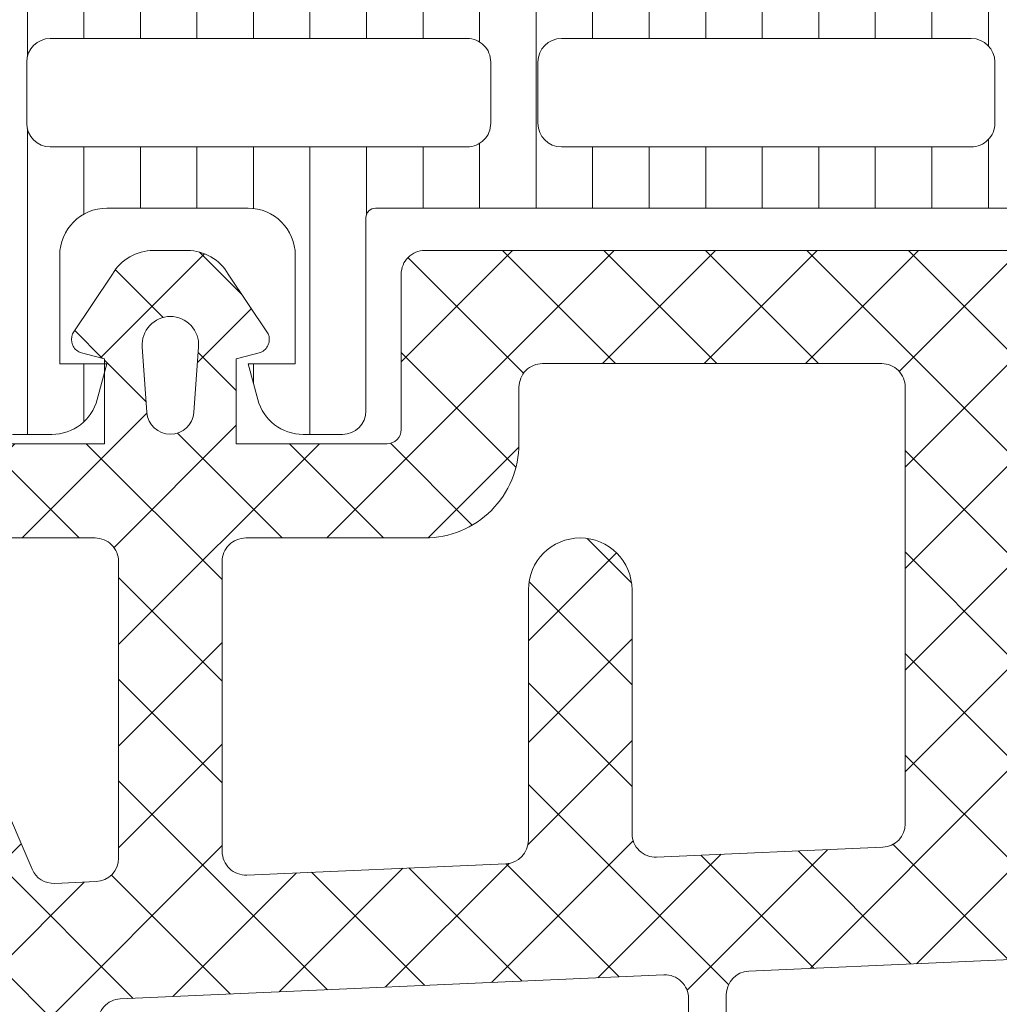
# Model space of a CAD drawing. Header units: millimetres. Extents: x 213386 to 459888, y 74252 to 208052.
# Tile 195 of 256: x 373067 to 373088, y 186600 to 186621. Entities that reach past the tile are written whole.
import ezdxf

# ---------------------------------------------------------------- set-up
doc = ezdxf.new("R2010")
doc.units = ezdxf.units.MM
doc.layers.get('Defpoints').update_dxf_attribs({"color": 255, "lineweight": 0})
doc.layers.add('FASÁDA DETAILNÍ', color=255, linetype='Continuous', lineweight=0)
doc.layers.add('NOVA', color=255, linetype='Continuous', lineweight=0)
doc.styles.add('CS-ROMANS', font='romans.shx', dxfattribs={"width": 0.75, "oblique": 5})
doc.dimstyles.new('A_KÓTA_50', dxfattribs={"dimtxt": 110, "dimasz": 2, "dimexe": 100, "dimexo": 1500, "dimgap": 40, "dimtad": 1, "dimrnd": 1, "dimdsep": 46, "dimtxsty": 'CS-ROMANS', "dimblk": 'KOT_CARA20', "dimcen": 45, "dimse1": 1, "dimse2": 1, "dimclrd": 256, "dimclre": 256, "dimclrt": 256, "dimadec": 0, "dimazin": 0, "dimtfac": 1, "dimtix": 1, "dimtmove": 2, "dimatfit": 3, "dimldrblk": 'OBLIQUE', "dimfxl": 100, "dimtolj": 1, "dimarcsym": 0})

# ---------------------------------------------------------------- blocks, each defined once
blk = doc.blocks.new('A$C29162560')
at = {"layer": 'FASÁDA DETAILNÍ'}
h = blk.add_hatch(dxfattribs=at)
h.set_pattern_fill('LINIE', color=256, scale=1.2, angle=90, style=0)
h.set_pattern_definition([(90, (19.28296211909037, -0.6246130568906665), (-1.2, 7.347638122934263e-17), [])])
edge = h.paths.add_edge_path()
edge.add_arc((-912.4079985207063, -15314.18024582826), 0.2999999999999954, 0.0020752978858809, 90.00207529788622, ccw=False)
edge.add_line((-912.1079985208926, -15314.18023496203), (-912.1079698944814, -15314.99056629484))
edge.add_arc((-911.6079725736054, -15314.99055086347), 0.4999973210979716, 180.0017683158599, 270.0023822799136)
edge.add_line((-911.6079517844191, -15315.49054818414), (-910.7668795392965, -15315.49186872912))
edge.add_arc((-910.7668795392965, -15315.69186872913), 0.1999999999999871, 3.979039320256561e-13, 90.00000000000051, ccw=False)
edge.add_line((-910.5668795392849, -15315.69186872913), (-910.5668795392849, -15319.79186872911))
edge.add_arc((-910.0668795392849, -15319.79186872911), 0.5000000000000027, 179.9999999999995, 269.9999999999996)
edge.add_line((-910.0668795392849, -15320.29186872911), (-909.2361303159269, -15320.29186872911))
edge.add_arc((-909.2361303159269, -15319.29186872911), 0.9999999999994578, 270.0000000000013, 344.9999999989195)
edge.add_line((-908.2702044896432, -15319.55068777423), (-908.0668795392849, -15318.79186872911))
edge.add_line((-908.0668795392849, -15318.79186872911), (-909.0668795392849, -15318.79186872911))
edge.add_line((-909.0668795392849, -15318.79186872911), (-909.0668795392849, -15316.49186872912))
edge.add_arc((-908.0627530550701, -15316.49357797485), 1.004127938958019, 90.23408772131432, 179.9024699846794, ccw=False)
edge.add_line((-908.0668555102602, -15315.48945841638), (-905.0669771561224, -15315.48945841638))
edge.add_arc((-905.0710055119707, -15316.49357776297), 1.004127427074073, 360.09751797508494, 449.7701403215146, ccw=False)
edge.add_line((-904.0668795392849, -15316.49186872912), (-904.0668795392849, -15318.79186872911))
edge.add_line((-904.0668795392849, -15318.79186872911), (-905.0668795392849, -15318.79186872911))
edge.add_line((-905.0668795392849, -15318.79186872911), (-904.8635545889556, -15319.55068777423))
edge.add_arc((-903.897628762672, -15319.29186872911), 1.000000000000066, 195.0000000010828, 269.9999999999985)
edge.add_line((-903.897628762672, -15320.29186872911), (-903.0668795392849, -15320.29186872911))
edge.add_arc((-903.0668795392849, -15319.79186872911), 0.4999999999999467, 270, 360)
edge.add_line((-902.5668795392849, -15319.79186872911), (-902.5668795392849, -15315.69186872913))
edge.add_arc((-902.3627064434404, -15315.69359728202), 0.2041804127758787, 91.1558689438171, 179.5149389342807, ccw=False)
edge.add_line((-902.3668252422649, -15315.48945841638), (-876.5254584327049, -15315.48943549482))
edge.add_arc((-876.5254738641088, -15314.98943817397), 0.4999973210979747, 270.0017683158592, 360.002382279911)
edge.add_line((-876.0254765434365, -15314.98941738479), (-876.0255051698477, -15314.17908605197))
edge.add_arc((-875.7255051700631, -15314.17907518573), 0.299999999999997, 90.0020752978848, 180.0020752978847, ccw=False)
edge.add_line((-875.7255160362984, -15313.87907518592), (-873.3255176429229, -15313.8793202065))
edge.add_arc((-873.3255331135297, -15313.37932422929), 0.499995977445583, 270.0017728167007, 360.0023777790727)
edge.add_line((-872.825537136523, -15313.37930347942), (-872.825663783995, -15309.90276198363))
edge.add_arc((-873.8154767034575, -15310.04510848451), 0.99999607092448, 368.1836833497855, 482.7290913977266)
edge.add_line((-874.35614209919, -15309.20387541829), (-876.6397511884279, -15310.52242784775))
edge.add_arc((-876.8897668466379, -15310.08942418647), 0.5000000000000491, 270.00213520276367, 300.00207189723, ccw=False)
edge.add_line((-876.8897482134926, -15310.58942418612), (-911.2440169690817, -15310.59051049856))
edge.add_arc((-911.2440345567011, -15310.09051049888), 0.5000000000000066, 240.0020786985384, 270.0020153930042, ccw=False)
edge.add_line((-911.4940188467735, -15310.52353227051), (-913.7777234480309, -15309.20514527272))
edge.add_arc((-914.3183279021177, -15310.04641750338), 0.9999960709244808, 417.2750591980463, 531.8204672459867)
edge.add_line((-915.3081511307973, -15309.90414270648), (-915.3080244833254, -15313.38068420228))
edge.add_arc((-914.8080285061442, -15313.38066873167), 0.4999959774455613, 180.0017728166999, 270.0023777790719)
edge.add_line((-914.8080077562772, -15313.88066470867), (-912.4080093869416, -15313.88024582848))
edge = h.paths.add_edge_path(flags=16)
edge.add_line((-888.2168857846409, -15313.68997022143), (-888.2168857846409, -15312.38997611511))
edge.add_arc((-887.7168894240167, -15312.38997247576), 0.4999963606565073, 89.99958295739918, 180.0004170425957, ccw=False)
edge.add_line((-887.7168857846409, -15311.88997611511), (-878.8668918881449, -15311.88997611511))
edge.add_arc((-878.8668882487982, -15312.38997247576), 0.4999963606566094, -0.0004170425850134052, 90.00041704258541, ccw=False)
edge.add_line((-878.366891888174, -15312.38997611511), (-878.366891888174, -15313.68997022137))
edge.add_arc((-878.8668918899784, -15313.68998679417), 0.5000000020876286, 270.0000002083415, 360.0018991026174, ccw=False)
edge.add_line((-878.8668918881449, -15314.18998679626), (-887.7168857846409, -15314.18998679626))
edge.add_arc((-887.7168857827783, -15313.68998679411), 0.5000000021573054, 179.9981009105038, 269.9999997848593, ccw=False)
edge = h.paths.add_edge_path(flags=16)
edge.add_arc((-898.4168918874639, -15313.68998679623), 0.4999999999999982, 179.9999999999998, 270.000000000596, ccw=False)
edge.add_line((-898.9168918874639, -15313.68998679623), (-898.9168918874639, -15312.38997611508))
edge.add_arc((-898.4168918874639, -15312.38997611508), 0.4999999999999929, 89.99999999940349, 179.9999999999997, ccw=False)
edge.add_line((-898.4168918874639, -15311.88997611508), (-889.7168857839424, -15311.88997611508))
edge.add_arc((-889.7168857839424, -15312.38997611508), 0.5000000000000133, 360.0000000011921, 449.99999999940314, ccw=False)
edge.add_line((-889.2168857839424, -15312.38997611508), (-889.2168857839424, -15313.68998679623))
edge.add_arc((-889.7168857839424, -15313.68998679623), 0.5000000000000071, 270.0000000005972, 360.0000000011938, ccw=False)
edge.add_line((-889.7168857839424, -15314.18998679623), (-898.4168918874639, -15314.18998679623))
edge = h.paths.add_edge_path(flags=16)
edge.add_arc((-900.4168882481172, -15312.38997247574), 0.4999963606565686, -0.00041704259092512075, 90.00041704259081, ccw=False)
edge.add_line((-899.9168918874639, -15312.38997611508), (-899.9168918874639, -15313.68997022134))
edge.add_arc((-900.4168918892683, -15313.68998679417), 0.5000000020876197, 270.00000020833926, 360.0018991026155, ccw=False)
edge.add_line((-900.4168918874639, -15314.18998679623), (-909.2669010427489, -15314.18998679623))
edge.add_arc((-909.2669010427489, -15313.69000205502), 0.4999847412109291, 179.9999999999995, 270.0000000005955, ccw=False)
edge.add_line((-909.7668857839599, -15313.69000205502), (-909.7668857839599, -15312.38999137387))
edge.add_arc((-909.2668705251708, -15312.38999137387), 0.5000152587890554, 89.99999999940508, 180.0000000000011, ccw=False)
edge.add_line((-909.2668705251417, -15311.88997611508), (-900.4168918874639, -15311.88997611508))
h = blk.add_hatch(dxfattribs=at)
h.set_pattern_fill('ANSI37', color=256, scale=0.48, angle=-1.272221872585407e-14, style=0)
h.set_pattern_definition([(44.99999999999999, (-902.8180818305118, -15320.48943531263), (-1.077630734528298, 1.077630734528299), []), (135, (-902.8180818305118, -15320.48943531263), (-1.077630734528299, -1.077630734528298), [])])
edge = h.paths.add_edge_path(flags=16)
edge.add_line((-906.219358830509, -15319.82514131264), (-906.1196148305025, -15318.43228731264))
edge.add_arc((-906.718081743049, -15318.38942982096), 0.5999995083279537, 355.9039194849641, 450.0000083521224)
edge.add_arc((-906.718081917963, -15318.38942982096), 0.5999995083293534, 89.99999164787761, 184.0960805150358)
edge.add_line((-907.3165488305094, -15318.43228731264), (-907.216804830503, -15319.82514131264))
edge.add_arc((-906.718081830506, -15319.78942683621), 0.5000001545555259, 184.0960644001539, 355.903935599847)
edge = h.paths.add_edge_path(flags=16)
edge.add_arc((-908.3180784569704, -15322.98943493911), 0.4999996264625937, 359.9999571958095, 450.0000428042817)
edge.add_line((-908.3180788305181, -15322.48943531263), (-911.9117638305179, -15322.48943531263))
edge.add_arc((-911.9117638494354, -15322.98943564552), 0.5000003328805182, 89.99999783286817, 203.2180266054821)
edge.add_line((-912.3712698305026, -15323.18655131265), (-909.6553918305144, -15329.51765331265))
edge.add_arc((-909.1958864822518, -15329.32053739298), 0.4999998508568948, 203.2180817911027, 272.500110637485)
edge.add_line((-909.1740758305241, -15329.82006131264), (-908.2962688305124, -15329.78173531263))
edge.add_arc((-908.3180783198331, -15329.28221170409), 0.49999948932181, 272.4999791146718, 360.0000448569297)
edge.add_line((-907.8180788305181, -15329.28221131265), (-907.8180788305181, -15322.98943531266))
edge = h.paths.add_edge_path(flags=16)
edge.add_line((-882.7641598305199, -15328.39759731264), (-878.6154898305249, -15319.50074431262))
edge.add_arc((-879.0686435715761, -15319.28943517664), 0.4999998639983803, 334.9999920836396, 450.0000296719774)
edge.add_line((-879.0686438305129, -15318.78943531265), (-888.4180788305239, -15318.78943531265))
edge.add_arc((-888.4180792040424, -15319.2894349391), 0.4999996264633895, 89.99995719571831, 180.0000428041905)
edge.add_line((-888.9180788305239, -15319.28943531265), (-888.9180788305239, -15328.41335831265))
edge.add_arc((-888.4180787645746, -15328.41335814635), 0.5000000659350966, 180.0000190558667, 272.5000272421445)
edge.add_line((-888.3962688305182, -15328.91288231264), (-883.1955048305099, -15328.68581231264))
edge.add_arc((-883.2173145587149, -15328.18628690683), 0.500001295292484, 272.4999974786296, 334.9999080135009)
edge = h.paths.add_edge_path(flags=16)
edge.add_arc((-891.6180784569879, -15319.2894349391), 0.4999996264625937, 359.9999571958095, 450.0000428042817)
edge.add_line((-891.6180788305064, -15318.78943531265), (-898.8180788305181, -15318.78943531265))
edge.add_arc((-898.8180792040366, -15319.2894349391), 0.4999996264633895, 89.99995719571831, 180.0000428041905)
edge.add_line((-899.3180788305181, -15319.28943531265), (-899.3180788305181, -15320.48943531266))
edge.add_arc((-901.3180773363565, -15320.48943680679), 1.999998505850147, -90.00004280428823, 4.28042947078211e-05, ccw=False)
edge.add_line((-901.3180788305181, -15322.48943531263), (-905.1180788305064, -15322.48943531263))
edge.add_arc((-905.1180792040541, -15322.98943493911), 0.4999996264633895, 89.99995719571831, 180.0000428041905)
edge.add_line((-905.6180788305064, -15322.98943531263), (-905.6180788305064, -15329.14249631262))
edge.add_arc((-905.1180787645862, -15329.14249614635), 0.5000000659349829, 180.0000190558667, 272.5000272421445)
edge.add_line((-905.0962688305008, -15329.64202031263), (-899.5962688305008, -15329.40188531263))
edge.add_arc((-899.6180783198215, -15328.90236170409), 0.49999948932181, 272.4999791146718, 360.0000448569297)
edge.add_line((-899.1180788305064, -15328.90236131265), (-899.1180788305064, -15323.58943531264))
edge.add_arc((-898.0180788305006, -15323.58943531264), 1.100000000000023, 0, 180, ccw=False)
edge.add_line((-896.9180788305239, -15323.58943531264), (-896.9180788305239, -15328.76264631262))
edge.add_arc((-896.4180787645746, -15328.76264614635), 0.5000000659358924, 180.0000190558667, 272.5000272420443)
edge.add_line((-896.3962688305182, -15329.26217031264), (-891.5962688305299, -15329.05259731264))
edge.add_arc((-891.6180783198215, -15328.5530737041), 0.4999994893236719, 272.4999791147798, 360.0000448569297)
edge.add_line((-891.1180788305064, -15328.55307331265), (-891.1180788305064, -15319.28943531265))
edge = h.paths.add_edge_path()
edge.add_line((-876.4050258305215, -15320.67589231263), (-880.502874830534, -15329.46375831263))
edge.add_ellipse((-883.2218001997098, -15328.19590082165), major_axis=(-3.000002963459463, 0), ratio=1, start_angle=92.50005883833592, end_angle=154.9999693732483, ccw=False)
edge.add_line((-883.0909388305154, -15331.19304831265), (-883.7398888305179, -15331.22138231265))
edge.add_ellipse((-883.7180793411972, -15331.72090592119), major_axis=(-0.49999948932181, 0), ratio=1, start_angle=-87.5000208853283, end_angle=4.4856929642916e-05)
edge.add_line((-884.2180788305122, -15331.72090631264), (-884.2180788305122, -15332.68943531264))
edge.add_ellipse((-884.3180787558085, -15332.68943538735), major_axis=(-0.09999992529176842, 0), ratio=1, start_angle=89.99995719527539, end_angle=180.0000428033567, ccw=False)
edge.add_line((-884.3180788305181, -15332.78943531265), (-884.9180788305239, -15332.78943531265))
edge.add_ellipse((-884.9180789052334, -15332.68943538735), major_axis=(-0.09999992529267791, 0), ratio=1, start_angle=-4.280335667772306e-05, end_angle=90.00004280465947, ccw=False)
edge.add_line((-885.0180788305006, -15332.68943531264), (-885.0180788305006, -15331.78639731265))
edge.add_ellipse((-885.5180788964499, -15331.78639747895), major_axis=(-0.5000000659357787, 0), ratio=1, start_angle=180.0000190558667, end_angle=272.5000272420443)
edge.add_line((-885.5398888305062, -15331.28687331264), (-894.4401828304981, -15331.68071131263))
edge.add_ellipse((-894.4180787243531, -15332.18022258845), major_axis=(-0.5000001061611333, 0), ratio=1, start_angle=-87.46623077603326, end_angle=8.298715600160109e-05)
edge.add_line((-894.9180788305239, -15332.18022331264), (-894.9180788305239, -15332.78943531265))
edge.add_ellipse((-895.0180787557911, -15332.78943538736), major_axis=(-0.09999992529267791, 0), ratio=1, start_angle=89.99995719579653, end_angle=180.0000428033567, ccw=False)
edge.add_line((-895.0180788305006, -15332.88943531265), (-895.6180788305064, -15332.88943531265))
edge.add_ellipse((-895.618078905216, -15332.78943538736), major_axis=(-0.0999999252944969, 0), ratio=1, start_angle=-4.280335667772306e-05, end_angle=90.00004280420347, ccw=False)
edge.add_line((-895.7180788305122, -15332.78943531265), (-895.7180788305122, -15332.25987331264))
edge.add_ellipse((-896.2180793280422, -15332.2598730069), major_axis=(-0.5000004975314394, 0), ratio=1, start_angle=179.9999649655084, end_angle=272.5336979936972)
edge.add_line((-896.2401828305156, -15331.76036131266), (-907.7804078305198, -15332.27101731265))
edge.add_ellipse((-907.7585982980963, -15332.77054191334), major_axis=(-0.5000004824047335, 0), ratio=1, start_angle=-87.50002091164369, end_angle=3.21705730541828)
edge.add_line((-908.257810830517, -15332.79860131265), (-907.9692478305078, -15337.93234431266))
edge.add_ellipse((-907.5588298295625, -15337.81678888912), major_axis=(-0.4263754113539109, 0), ratio=1, start_angle=15.72485447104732, end_angle=159.2410276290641)
edge.add_line((-907.1601348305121, -15337.96791231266), (-907.1613748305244, -15337.73530931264))
edge.add_line((-907.1613748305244, -15337.73530931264), (-907.4595128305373, -15335.85273031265))
edge.add_line((-907.4595128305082, -15335.85273031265), (-907.0590868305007, -15333.00344531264))
edge.add_ellipse((-906.7620062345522, -15333.04519591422), major_axis=(-0.2999999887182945, 0), ratio=1, start_angle=235.4022536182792, end_angle=352.0002559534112, ccw=False)
edge.add_ellipse((-908.2951196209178, -15335.2677670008), major_axis=(-3.000047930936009, 0), ratio=1, start_angle=161.9915754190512, end_angle=235.402358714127, ccw=False)
edge.add_line((-905.4420408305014, -15336.19525231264), (-906.0756168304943, -15338.45014331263))
edge.add_ellipse((-906.8508293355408, -15338.28921377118), major_axis=(-0.7917403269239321, 0), ratio=1, start_angle=96.7983462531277, end_angle=168.2723102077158, ccw=False)
edge.add_line((-906.7571068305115, -15339.07538731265), (-907.8153168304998, -15339.07660831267))
edge.add_ellipse((-907.6861925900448, -15337.89752208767), major_axis=(-1.186135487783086, 0), ratio=1, start_angle=18.655576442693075, end_angle=83.75032184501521, ccw=False)
edge.add_line((-908.8100068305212, -15338.27694131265), (-909.9043398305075, -15335.03560131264))
edge.add_line((-909.9043398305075, -15335.03560131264), (-912.7941178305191, -15326.98580631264))
edge.add_line((-912.7941178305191, -15326.98580631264), (-917.1269268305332, -15317.08792931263))
edge.add_ellipse((-916.6679178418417, -15316.88965924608), major_axis=(-0.5000002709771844, 0), ratio=1, start_angle=-89.93342362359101, end_angle=23.362049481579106, ccw=False)
edge.add_line((-916.6684988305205, -15316.38965931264), (-916.1217978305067, -15316.38902431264))
edge.add_ellipse((-916.1212175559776, -15316.88902441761), major_axis=(-0.5000004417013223, 0), ratio=1, start_angle=203.9208245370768, end_angle=270.06649451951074, ccw=False)
edge.add_line((-915.6641638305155, -15316.68628731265), (-914.2624078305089, -15319.89029031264))
edge.add_ellipse((-913.3462667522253, -15319.48943597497), major_axis=(-0.9999993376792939, 0), ratio=1, start_angle=23.63161472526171, end_angle=90.00005281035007)
edge.add_line((-913.346265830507, -15320.48943531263), (-908.1183238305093, -15320.48943531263))
edge.add_line((-908.1183238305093, -15320.48943531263), (-908.118314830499, -15318.68995631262))
edge.add_line((-908.118314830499, -15318.68995631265), (-908.6331158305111, -15318.55201431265))
edge.add_ellipse((-908.5183505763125, -15318.27486029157), major_axis=(-0.2999756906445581, 0), ratio=1, start_angle=-22.503566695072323, end_angle=67.50629973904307, ccw=False)
edge.add_line((-908.7954848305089, -15318.16004731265), (-907.9463178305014, -15316.88992031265))
edge.add_ellipse((-907.0804536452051, -15317.38964108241), major_axis=(-0.9997207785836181, 0), ratio=1, start_angle=269.99238815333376, end_angle=330.00923930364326, ccw=False)
edge.add_line((-907.0803208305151, -15316.38992031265), (-906.3559598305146, -15316.38995131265))
edge.add_ellipse((-906.3561678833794, -15317.38968914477), major_axis=(-0.9997378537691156, 0), ratio=1, start_angle=209.9913249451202, end_angle=269.98807632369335, ccw=False)
edge.add_line((-905.4902938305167, -15316.88995131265), (-904.6411268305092, -15318.16004731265))
edge.add_ellipse((-904.9182743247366, -15318.27485919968), major_axis=(-0.2999875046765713, 0), ratio=1, start_angle=112.49860380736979, end_angle=202.5024061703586, ccw=False)
edge.add_line((-904.8034808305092, -15318.55201431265), (-905.3182968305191, -15318.68998631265))
edge.add_line((-905.3182968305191, -15318.68998631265), (-905.3183048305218, -15320.48943531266))
edge.add_line((-905.3183048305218, -15320.48943531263), (-902.1180778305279, -15320.48943531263))
edge.add_ellipse((-902.1180776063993, -15320.18943553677), major_axis=(-0.2999997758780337, 0), ratio=1, start_angle=89.99995719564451, end_angle=180.0000428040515)
edge.add_line((-901.8180778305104, -15320.18943531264), (-901.8180778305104, -15316.88943931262))
edge.add_ellipse((-901.3180782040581, -15316.88943893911), major_axis=(-0.4999996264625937, 0), ratio=1, start_angle=-90.00004280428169, end_angle=4.280419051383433e-05, ccw=False)
edge.add_line((-901.3180778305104, -15316.38943931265), (-874.420455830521, -15316.38943931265))
edge.add_line((-874.420455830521, -15316.38943931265), (-873.5253378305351, -15317.93983131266))
edge.add_ellipse((-873.9583503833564, -15318.18983139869), major_axis=(-0.4999999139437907, 0), ratio=1, start_angle=90.00006335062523, end_angle=210.0000170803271, ccw=False)
edge.add_line((-873.9583498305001, -15318.68983131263), (-873.9583498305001, -15320.38720231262))
edge.add_line((-873.9583498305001, -15320.38720231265), (-875.9518718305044, -15320.38720231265))
edge.add_ellipse((-875.9518721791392, -15320.8872025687), major_axis=(-0.500000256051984, 0), ratio=1, start_angle=269.9999600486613, end_angle=334.9998714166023)
h = blk.add_hatch(dxfattribs=at)
h.set_pattern_fill('ANSI37', color=256, scale=0.48, angle=-1.272221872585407e-14, style=0)
h.set_pattern_definition([(44.99999999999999, (-902.8180818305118, -15320.48943549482), (-1.077630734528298, 1.077630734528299), []), (135, (-902.8180818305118, -15320.48943549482), (-1.077630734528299, -1.077630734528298), [])])
edge = h.paths.add_edge_path(flags=16)
edge.add_line((-906.219358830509, -15319.82514149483), (-906.1196148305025, -15318.43228749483))
edge.add_arc((-906.718081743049, -15318.38943000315), 0.5999995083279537, 355.9039194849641, 450.0000083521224)
edge.add_arc((-906.718081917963, -15318.38943000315), 0.5999995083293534, 89.99999164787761, 184.0960805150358)
edge.add_line((-907.3165488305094, -15318.43228749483), (-907.216804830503, -15319.82514149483))
edge.add_arc((-906.718081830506, -15319.7894270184), 0.5000001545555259, 184.0960644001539, 355.903935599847)
edge = h.paths.add_edge_path(flags=16)
edge.add_arc((-908.3180784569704, -15322.9894351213), 0.4999996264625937, 359.9999571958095, 450.0000428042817)
edge.add_line((-908.3180788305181, -15322.48943549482), (-911.9117638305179, -15322.48943549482))
edge.add_arc((-911.9117638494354, -15322.98943582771), 0.5000003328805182, 89.99999783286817, 203.2180266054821)
edge.add_line((-912.3712698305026, -15323.18655149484), (-909.6553918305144, -15329.51765349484))
edge.add_arc((-909.1958864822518, -15329.32053757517), 0.4999998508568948, 203.2180817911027, 272.500110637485)
edge.add_line((-909.1740758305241, -15329.82006149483), (-908.2962688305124, -15329.78173549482))
edge.add_arc((-908.3180783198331, -15329.28221188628), 0.49999948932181, 272.4999791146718, 360.0000448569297)
edge.add_line((-907.8180788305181, -15329.28221149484), (-907.8180788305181, -15322.98943549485))
edge = h.paths.add_edge_path(flags=16)
edge.add_line((-882.7641598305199, -15328.39759749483), (-878.6154898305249, -15319.50074449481))
edge.add_arc((-879.0686435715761, -15319.28943535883), 0.4999998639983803, 334.9999920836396, 450.0000296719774)
edge.add_line((-879.0686438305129, -15318.78943549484), (-888.4180788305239, -15318.78943549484))
edge.add_arc((-888.4180792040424, -15319.28943512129), 0.4999996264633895, 89.99995719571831, 180.0000428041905)
edge.add_line((-888.9180788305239, -15319.28943549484), (-888.9180788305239, -15328.41335849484))
edge.add_arc((-888.4180787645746, -15328.41335832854), 0.5000000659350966, 180.0000190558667, 272.5000272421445)
edge.add_line((-888.3962688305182, -15328.91288249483), (-883.1955048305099, -15328.68581249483))
edge.add_arc((-883.2173145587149, -15328.18628708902), 0.500001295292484, 272.4999974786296, 334.9999080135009)
edge = h.paths.add_edge_path(flags=16)
edge.add_arc((-891.6180784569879, -15319.28943512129), 0.4999996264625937, 359.9999571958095, 450.0000428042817)
edge.add_line((-891.6180788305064, -15318.78943549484), (-898.8180788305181, -15318.78943549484))
edge.add_arc((-898.8180792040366, -15319.28943512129), 0.4999996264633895, 89.99995719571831, 180.0000428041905)
edge.add_line((-899.3180788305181, -15319.28943549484), (-899.3180788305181, -15320.48943549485))
edge.add_arc((-901.3180773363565, -15320.48943698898), 1.999998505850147, -90.00004280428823, 4.28042947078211e-05, ccw=False)
edge.add_line((-901.3180788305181, -15322.48943549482), (-905.1180788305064, -15322.48943549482))
edge.add_arc((-905.1180792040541, -15322.9894351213), 0.4999996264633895, 89.99995719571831, 180.0000428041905)
edge.add_line((-905.6180788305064, -15322.98943549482), (-905.6180788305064, -15329.14249649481))
edge.add_arc((-905.1180787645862, -15329.14249632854), 0.5000000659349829, 180.0000190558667, 272.5000272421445)
edge.add_line((-905.0962688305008, -15329.64202049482), (-899.5962688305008, -15329.40188549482))
edge.add_arc((-899.6180783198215, -15328.90236188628), 0.49999948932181, 272.4999791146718, 360.0000448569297)
edge.add_line((-899.1180788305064, -15328.90236149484), (-899.1180788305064, -15323.58943549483))
edge.add_arc((-898.0180788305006, -15323.58943549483), 1.100000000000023, 0, 180, ccw=False)
edge.add_line((-896.9180788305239, -15323.58943549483), (-896.9180788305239, -15328.76264649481))
edge.add_arc((-896.4180787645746, -15328.76264632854), 0.5000000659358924, 180.0000190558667, 272.5000272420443)
edge.add_line((-896.3962688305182, -15329.26217049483), (-891.5962688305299, -15329.05259749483))
edge.add_arc((-891.6180783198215, -15328.55307388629), 0.4999994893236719, 272.4999791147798, 360.0000448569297)
edge.add_line((-891.1180788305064, -15328.55307349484), (-891.1180788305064, -15319.28943549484))
edge = h.paths.add_edge_path()
edge.add_line((-876.4050258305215, -15320.67589249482), (-880.502874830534, -15329.46375849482))
edge.add_ellipse((-883.2218001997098, -15328.19590100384), major_axis=(-3.000002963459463, 0), ratio=1, start_angle=92.50005883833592, end_angle=154.9999693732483, ccw=False)
edge.add_line((-883.0909388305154, -15331.19304849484), (-883.7398888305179, -15331.22138249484))
edge.add_ellipse((-883.7180793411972, -15331.72090610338), major_axis=(-0.49999948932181, 0), ratio=1, start_angle=-87.5000208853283, end_angle=4.4856929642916e-05)
edge.add_line((-884.2180788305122, -15331.72090649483), (-884.2180788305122, -15332.68943549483))
edge.add_ellipse((-884.3180787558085, -15332.68943556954), major_axis=(-0.09999992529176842, 0), ratio=1, start_angle=89.99995719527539, end_angle=180.0000428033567, ccw=False)
edge.add_line((-884.3180788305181, -15332.78943549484), (-884.9180788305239, -15332.78943549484))
edge.add_ellipse((-884.9180789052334, -15332.68943556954), major_axis=(-0.09999992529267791, 0), ratio=1, start_angle=-4.280335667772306e-05, end_angle=90.00004280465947, ccw=False)
edge.add_line((-885.0180788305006, -15332.68943549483), (-885.0180788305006, -15331.78639749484))
edge.add_ellipse((-885.5180788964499, -15331.78639766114), major_axis=(-0.5000000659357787, 0), ratio=1, start_angle=180.0000190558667, end_angle=272.5000272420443)
edge.add_line((-885.5398888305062, -15331.28687349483), (-894.4401828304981, -15331.68071149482))
edge.add_ellipse((-894.4180787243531, -15332.18022277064), major_axis=(-0.5000001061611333, 0), ratio=1, start_angle=-87.46623077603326, end_angle=8.298715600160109e-05)
edge.add_line((-894.9180788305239, -15332.18022349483), (-894.9180788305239, -15332.78943549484))
edge.add_ellipse((-895.0180787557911, -15332.78943556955), major_axis=(-0.09999992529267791, 0), ratio=1, start_angle=89.99995719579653, end_angle=180.0000428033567, ccw=False)
edge.add_line((-895.0180788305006, -15332.88943549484), (-895.6180788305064, -15332.88943549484))
edge.add_ellipse((-895.618078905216, -15332.78943556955), major_axis=(-0.0999999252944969, 0), ratio=1, start_angle=-4.280335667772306e-05, end_angle=90.00004280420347, ccw=False)
edge.add_line((-895.7180788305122, -15332.78943549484), (-895.7180788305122, -15332.25987349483))
edge.add_ellipse((-896.2180793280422, -15332.25987318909), major_axis=(-0.5000004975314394, 0), ratio=1, start_angle=179.9999649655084, end_angle=272.5336979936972)
edge.add_line((-896.2401828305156, -15331.76036149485), (-907.7804078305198, -15332.27101749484))
edge.add_ellipse((-907.7585982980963, -15332.77054209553), major_axis=(-0.5000004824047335, 0), ratio=1, start_angle=-87.50002091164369, end_angle=3.21705730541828)
edge.add_line((-908.257810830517, -15332.79860149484), (-907.9692478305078, -15337.93234449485))
edge.add_ellipse((-907.5588298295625, -15337.81678907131), major_axis=(-0.4263754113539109, 0), ratio=1, start_angle=15.72485447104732, end_angle=159.2410276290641)
edge.add_line((-907.1601348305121, -15337.96791249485), (-907.1613748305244, -15337.73530949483))
edge.add_line((-907.1613748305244, -15337.73530949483), (-907.4595128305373, -15335.85273049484))
edge.add_line((-907.4595128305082, -15335.85273049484), (-907.0590868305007, -15333.00344549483))
edge.add_ellipse((-906.7620062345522, -15333.04519609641), major_axis=(-0.2999999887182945, 0), ratio=1, start_angle=235.4022536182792, end_angle=352.0002559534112, ccw=False)
edge.add_ellipse((-908.2951196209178, -15335.26776718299), major_axis=(-3.000047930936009, 0), ratio=1, start_angle=161.9915754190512, end_angle=235.402358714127, ccw=False)
edge.add_line((-905.4420408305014, -15336.19525249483), (-906.0756168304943, -15338.45014349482))
edge.add_ellipse((-906.8508293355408, -15338.28921395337), major_axis=(-0.7917403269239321, 0), ratio=1, start_angle=96.7983462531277, end_angle=168.2723102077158, ccw=False)
edge.add_line((-906.7571068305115, -15339.07538749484), (-907.8153168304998, -15339.07660849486))
edge.add_ellipse((-907.6861925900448, -15337.89752226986), major_axis=(-1.186135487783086, 0), ratio=1, start_angle=18.655576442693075, end_angle=83.75032184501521, ccw=False)
edge.add_line((-908.8100068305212, -15338.27694149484), (-909.9043398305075, -15335.03560149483))
edge.add_line((-909.9043398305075, -15335.03560149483), (-912.7941178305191, -15326.98580649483))
edge.add_line((-912.7941178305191, -15326.98580649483), (-917.1269268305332, -15317.08792949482))
edge.add_ellipse((-916.6679178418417, -15316.88965942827), major_axis=(-0.5000002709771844, 0), ratio=1, start_angle=-89.93342362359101, end_angle=23.362049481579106, ccw=False)
edge.add_line((-916.6684988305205, -15316.38965949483), (-916.1217978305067, -15316.38902449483))
edge.add_ellipse((-916.1212175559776, -15316.8890245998), major_axis=(-0.5000004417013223, 0), ratio=1, start_angle=203.9208245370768, end_angle=270.06649451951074, ccw=False)
edge.add_line((-915.6641638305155, -15316.68628749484), (-914.2624078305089, -15319.89029049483))
edge.add_ellipse((-913.3462667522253, -15319.48943615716), major_axis=(-0.9999993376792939, 0), ratio=1, start_angle=23.63161472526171, end_angle=90.00005281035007)
edge.add_line((-913.346265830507, -15320.48943549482), (-908.1183238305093, -15320.48943549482))
edge.add_line((-908.1183238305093, -15320.48943549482), (-908.118314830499, -15318.68995649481))
edge.add_line((-908.118314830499, -15318.68995649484), (-908.6331158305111, -15318.55201449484))
edge.add_ellipse((-908.5183505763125, -15318.27486047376), major_axis=(-0.2999756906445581, 0), ratio=1, start_angle=-22.503566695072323, end_angle=67.50629973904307, ccw=False)
edge.add_line((-908.7954848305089, -15318.16004749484), (-907.9463178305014, -15316.88992049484))
edge.add_ellipse((-907.0804536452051, -15317.3896412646), major_axis=(-0.9997207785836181, 0), ratio=1, start_angle=269.99238815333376, end_angle=330.00923930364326, ccw=False)
edge.add_line((-907.0803208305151, -15316.38992049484), (-906.3559598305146, -15316.38995149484))
edge.add_ellipse((-906.3561678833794, -15317.38968932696), major_axis=(-0.9997378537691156, 0), ratio=1, start_angle=209.9913249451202, end_angle=269.98807632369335, ccw=False)
edge.add_line((-905.4902938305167, -15316.88995149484), (-904.6411268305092, -15318.16004749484))
edge.add_ellipse((-904.9182743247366, -15318.27485938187), major_axis=(-0.2999875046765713, 0), ratio=1, start_angle=112.49860380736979, end_angle=202.5024061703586, ccw=False)
edge.add_line((-904.8034808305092, -15318.55201449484), (-905.3182968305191, -15318.68998649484))
edge.add_line((-905.3182968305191, -15318.68998649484), (-905.3183048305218, -15320.48943549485))
edge.add_line((-905.3183048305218, -15320.48943549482), (-902.1180778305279, -15320.48943549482))
edge.add_ellipse((-902.1180776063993, -15320.18943571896), major_axis=(-0.2999997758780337, 0), ratio=1, start_angle=89.99995719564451, end_angle=180.0000428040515)
edge.add_line((-901.8180778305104, -15320.18943549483), (-901.8180778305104, -15316.88943949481))
edge.add_ellipse((-901.3180782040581, -15316.8894391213), major_axis=(-0.4999996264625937, 0), ratio=1, start_angle=-90.00004280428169, end_angle=4.280419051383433e-05, ccw=False)
edge.add_line((-901.3180778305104, -15316.38943949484), (-874.420455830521, -15316.38943949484))
edge.add_line((-874.420455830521, -15316.38943949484), (-873.5253378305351, -15317.93983149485))
edge.add_ellipse((-873.9583503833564, -15318.18983158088), major_axis=(-0.4999999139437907, 0), ratio=1, start_angle=90.00006335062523, end_angle=210.0000170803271, ccw=False)
edge.add_line((-873.9583498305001, -15318.68983149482), (-873.9583498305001, -15320.38720249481))
edge.add_line((-873.9583498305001, -15320.38720249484), (-875.9518718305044, -15320.38720249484))
edge.add_ellipse((-875.9518721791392, -15320.88720275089), major_axis=(-0.500000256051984, 0), ratio=1, start_angle=269.9999600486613, end_angle=334.9998714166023)
for p, q in [((-909.2668705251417, -15311.88997611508), (-900.4168918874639, -15311.88997611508)), ((-898.4168918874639, -15311.88997611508), (-889.7168857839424, -15311.88997611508)), ((-909.7668857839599, -15313.69000205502), (-909.7668857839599, -15312.38999137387)), ((-899.9168918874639, -15312.38997611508), (-899.9168918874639, -15313.68997022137)), ((-898.9168918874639, -15313.68998679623), (-898.9168918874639, -15312.38997611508)), ((-889.2168857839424, -15312.38997611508), (-889.2168857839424, -15313.68998679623)), ((-900.4168918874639, -15314.18998679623), (-909.2669010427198, -15314.18998679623)), ((-889.7168857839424, -15314.18998679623), (-898.4168918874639, -15314.18998679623)), ((-908.0668555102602, -15315.48945841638), (-905.0669771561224, -15315.48945841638)), ((-902.3668252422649, -15315.48945841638), (-876.525458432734, -15315.48943549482)), ((-902.5668795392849, -15319.79186872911), (-902.5668795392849, -15315.69186872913)), ((-909.0668795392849, -15318.79186872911), (-909.0668795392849, -15316.49186872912)), ((-904.0668795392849, -15316.49186872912), (-904.0668795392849, -15318.79186872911)), ((-908.0668795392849, -15318.79186872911), (-909.0668795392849, -15318.79186872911)), ((-908.2702044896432, -15319.55068777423), (-908.0668795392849, -15318.79186872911)), ((-904.0668795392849, -15318.79186872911), (-905.0668795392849, -15318.79186872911)), ((-905.0668795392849, -15318.79186872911), (-904.8635545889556, -15319.55068777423)), ((-910.0668795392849, -15320.29186872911), (-909.2361303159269, -15320.29186872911)), ((-903.897628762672, -15320.29186872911), (-903.0668795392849, -15320.29186872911))]:
    blk.add_line(p, q, dxfattribs=at)
at = {"layer": 'FASÁDA DETAILNÍ', "extrusion": (0, 0, -1)}
for points in [[(885.0180788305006, -15332.68943531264), (885.0180788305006, -15331.78639731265), (885.0180788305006, -15331.78639731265, -0.427052), (885.5398888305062, -15331.28687331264), (894.4401828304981, -15331.68071131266), (894.4401828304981, -15331.68071131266, -0.40132), (894.9180788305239, -15332.18022331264), (894.9180788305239, -15332.78943531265)], [(895.7180788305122, -15332.78943531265), (895.7180788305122, -15332.25987331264), (895.7180788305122, -15332.25987331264, -0.427226), (896.2401828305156, -15331.76036131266), (907.7804078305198, -15332.27101731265), (907.7804078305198, -15332.27101731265, -0.417884), (908.257810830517, -15332.79860131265)], [(913.346265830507, -15320.48943531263), (908.1183238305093, -15320.48943531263), (908.118314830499, -15318.68995631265), (908.6331158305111, -15318.55201431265), (908.6331158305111, -15318.55201431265, 0.414264), (908.7954848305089, -15318.16004731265), (907.9463178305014, -15316.88992031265), (907.9463178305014, -15316.88992031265, 0.268028), (907.0803208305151, -15316.38992031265), (906.3559598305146, -15316.38995131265), (906.3559598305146, -15316.38995131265, 0.267934), (905.4902938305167, -15316.88995131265), (904.6411268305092, -15318.16004731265), (904.6411268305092, -15318.16004731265, 0.414233), (904.8034808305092, -15318.55201431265), (905.3182968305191, -15318.68998631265), (905.3183048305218, -15320.48943531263), (902.1180778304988, -15320.48943531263), (902.1180778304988, -15320.48943531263, -0.414214), (901.8180778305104, -15320.18943531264), (901.8180778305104, -15316.88943931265), (901.8180778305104, -15316.88943931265, 0.414214), (901.3180778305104, -15316.38943931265), (874.420455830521, -15316.38943931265)], [(885.0180788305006, -15332.68943549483), (885.0180788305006, -15331.78639749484), (885.0180788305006, -15331.78639749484, -0.427052), (885.5398888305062, -15331.28687349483), (894.4401828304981, -15331.68071149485), (894.4401828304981, -15331.68071149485, -0.40132), (894.9180788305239, -15332.18022349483), (894.9180788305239, -15332.78943549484)], [(895.7180788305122, -15332.78943549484), (895.7180788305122, -15332.25987349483), (895.7180788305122, -15332.25987349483, -0.427226), (896.2401828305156, -15331.76036149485), (907.7804078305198, -15332.27101749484), (907.7804078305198, -15332.27101749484, -0.417884), (908.257810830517, -15332.79860149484)], [(913.346265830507, -15320.48943549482), (908.1183238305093, -15320.48943549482), (908.118314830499, -15318.68995649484), (908.6331158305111, -15318.55201449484), (908.6331158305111, -15318.55201449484, 0.414264), (908.7954848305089, -15318.16004749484), (907.9463178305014, -15316.88992049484), (907.9463178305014, -15316.88992049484, 0.268028), (907.0803208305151, -15316.38992049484), (906.3559598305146, -15316.38995149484), (906.3559598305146, -15316.38995149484, 0.267934), (905.4902938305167, -15316.88995149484), (904.6411268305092, -15318.16004749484), (904.6411268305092, -15318.16004749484, 0.414233), (904.8034808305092, -15318.55201449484), (905.3182968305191, -15318.68998649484), (905.3183048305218, -15320.48943549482), (902.1180778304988, -15320.48943549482), (902.1180778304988, -15320.48943549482, -0.414214), (901.8180778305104, -15320.18943549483), (901.8180778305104, -15316.88943949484), (901.8180778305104, -15316.88943949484, 0.414214), (901.3180778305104, -15316.38943949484), (874.420455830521, -15316.38943949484)]]:
    blk.add_lwpolyline(points, format="xyb", dxfattribs=at)
at = {"layer": 'FASÁDA DETAILNÍ'}
for points in [[(-906.219358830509, -15319.82514131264), (-906.1196148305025, -15318.43228731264), (-906.1196148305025, -15318.43228731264, 0.435311), (-906.718081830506, -15317.78943031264, 0.435311), (-907.3165488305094, -15318.43228731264), (-907.216804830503, -15319.82514131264), (-907.216804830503, -15319.82514131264, 0.930949), (-906.219358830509, -15319.82514131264)], [(-906.219358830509, -15319.82514149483), (-906.1196148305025, -15318.43228749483), (-906.1196148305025, -15318.43228749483, 0.435311), (-906.718081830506, -15317.78943049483, 0.435311), (-907.3165488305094, -15318.43228749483), (-907.216804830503, -15319.82514149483), (-907.216804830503, -15319.82514149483, 0.930949), (-906.219358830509, -15319.82514149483)], [(-891.1180788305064, -15319.28943531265, 0.414214), (-891.6180788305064, -15318.78943531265), (-898.8180788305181, -15318.78943531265), (-898.8180788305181, -15318.78943531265, 0.414214), (-899.3180788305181, -15319.28943531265), (-899.3180788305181, -15320.48943531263), (-899.3180788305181, -15320.48943531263, -0.414214), (-901.3180788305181, -15322.48943531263), (-905.1180788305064, -15322.48943531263), (-905.1180788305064, -15322.48943531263, 0.414214), (-905.6180788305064, -15322.98943531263), (-905.6180788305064, -15329.14249631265), (-905.6180788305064, -15329.14249631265, 0.427052), (-905.0962688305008, -15329.64202031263), (-899.5962688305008, -15329.40188531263), (-899.5962688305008, -15329.40188531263, 0.401491), (-899.1180788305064, -15328.90236131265), (-899.1180788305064, -15323.58943531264), (-899.1180788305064, -15323.58943531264, -1), (-896.9180788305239, -15323.58943531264), (-896.9180788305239, -15328.76264631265), (-896.9180788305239, -15328.76264631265, 0.427052), (-896.3962688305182, -15329.26217031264), (-891.5962688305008, -15329.05259731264), (-891.5962688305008, -15329.05259731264, 0.401491), (-891.1180788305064, -15328.55307331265), (-891.1180788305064, -15319.28943531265)], [(-891.1180788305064, -15319.28943549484, 0.414214), (-891.6180788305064, -15318.78943549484), (-898.8180788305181, -15318.78943549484), (-898.8180788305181, -15318.78943549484, 0.414214), (-899.3180788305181, -15319.28943549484), (-899.3180788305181, -15320.48943549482), (-899.3180788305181, -15320.48943549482, -0.414214), (-901.3180788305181, -15322.48943549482), (-905.1180788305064, -15322.48943549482), (-905.1180788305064, -15322.48943549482, 0.414214), (-905.6180788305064, -15322.98943549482), (-905.6180788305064, -15329.14249649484), (-905.6180788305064, -15329.14249649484, 0.427052), (-905.0962688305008, -15329.64202049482), (-899.5962688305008, -15329.40188549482), (-899.5962688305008, -15329.40188549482, 0.401491), (-899.1180788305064, -15328.90236149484), (-899.1180788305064, -15323.58943549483), (-899.1180788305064, -15323.58943549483, -1), (-896.9180788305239, -15323.58943549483), (-896.9180788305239, -15328.76264649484), (-896.9180788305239, -15328.76264649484, 0.427052), (-896.3962688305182, -15329.26217049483), (-891.5962688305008, -15329.05259749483), (-891.5962688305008, -15329.05259749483, 0.401491), (-891.1180788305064, -15328.55307349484), (-891.1180788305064, -15319.28943549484)], [(-907.8180788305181, -15322.98943531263, 0.414214), (-908.3180788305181, -15322.48943531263), (-911.9117638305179, -15322.48943531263), (-911.9117638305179, -15322.48943531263, 0.538546), (-912.3712698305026, -15323.18655131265), (-909.6553918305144, -15329.51765331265), (-909.6553918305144, -15329.51765331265, 0.311858), (-909.1740758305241, -15329.82006131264), (-908.2962688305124, -15329.78173531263), (-908.2962688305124, -15329.78173531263, 0.401491), (-907.8180788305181, -15329.28221131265), (-907.8180788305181, -15322.98943531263)], [(-907.8180788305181, -15322.98943549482, 0.414214), (-908.3180788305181, -15322.48943549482), (-911.9117638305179, -15322.48943549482), (-911.9117638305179, -15322.48943549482, 0.538546), (-912.3712698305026, -15323.18655149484), (-909.6553918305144, -15329.51765349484), (-909.6553918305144, -15329.51765349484, 0.311858), (-909.1740758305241, -15329.82006149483), (-908.2962688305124, -15329.78173549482), (-908.2962688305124, -15329.78173549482, 0.401491), (-907.8180788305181, -15329.28221149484), (-907.8180788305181, -15322.98943549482)]]:
    blk.add_lwpolyline(points, format="xyb", close=True, dxfattribs=at)
for centre, radius, start, end in [((-909.2668705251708, -15312.38999137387), 0.500015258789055, 90, 180), ((-900.4168882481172, -15312.38997247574), 0.4999963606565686, 359.9995829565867, 90.00041704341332), ((-898.4168918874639, -15312.38997611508), 0.4999999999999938, 90, 180), ((-889.7168857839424, -15312.38997611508), 0.5000000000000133, 1.667526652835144e-09, 90), ((-909.2669010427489, -15313.69000205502), 0.4999847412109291, 180, 270), ((-900.4168918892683, -15313.68998679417), 0.5000000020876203, 270.0000002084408, 0.001899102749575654), ((-898.4168918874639, -15313.68998679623), 0.4999999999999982, 180, 270), ((-889.7168857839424, -15313.68998679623), 0.5000000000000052, 270, 1.667526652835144e-09), ((-908.0627530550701, -15316.49357797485), 1.004127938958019, 90.23408772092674, 179.9024699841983), ((-905.0710055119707, -15316.49357776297), 1.004127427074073, 0.09751797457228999, 89.77014032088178), ((-902.3627064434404, -15315.69359728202), 0.2041804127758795, 91.15586894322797, 179.5149389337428), ((-909.2361303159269, -15319.29186872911), 0.9999999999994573, 270, 344.9999999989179), ((-903.897628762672, -15319.29186872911), 1.000000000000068, 195.0000000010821, 270), ((-903.0668795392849, -15319.79186872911), 0.4999999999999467, 270, 0)]:
    blk.add_arc(centre, radius, start, end, dxfattribs=at)
blk = doc.blocks.new('KOT_CARA20')
for p, q in [((0, 20), (0, -20)), ((0, 1.77635683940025e-15), (14.14213562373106, 14.14213562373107)), ((0, 1.77635683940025e-15), (-14.14213562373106, -14.14213562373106))]:
    blk.add_line(p, q)
blk = doc.blocks.new('*D3950')
at = {"lineweight": -2, "transparency": 16777216}
blk.add_line((373745.5484535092, 181384.1544280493), (373745.5484535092, 202680.1544280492), dxfattribs=at)
at = {"layer": 'Defpoints', "color": 0, "transparency": 16777216}
for p in [(373428.8610481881, 202682.1544280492), (373745.5484535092, 202682.1544280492), (373010.8245114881, 181382.1544280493)]:
    blk.add_point(p, dxfattribs=at)
at = {"lineweight": -2, "transparency": 16777216, "xscale": 2, "yscale": 2, "zscale": 2}
for p, rotation in [((373745.5484535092, 202682.1544280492), 90), ((373745.5484535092, 181382.1544280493), 270)]:
    blk.add_blockref('KOT_CARA20', p, dxfattribs=dict(at, rotation=rotation))
at = {"transparency": 16777216, "insert": (373643.048453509, 192725.8304927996), "char_height": 110, "attachment_point": 5, "rotation": 90, "style": 'CS-ROMANS'}
blk.add_mtext('\\A1;21300', dxfattribs=at)
blk = doc.blocks.new('_OBLIQUE')
at = {"color": 0, "linetype": 'ByBlock', "ltscale": 15}
blk.add_line((-0.5, -0.5), (0.5, 0.5), dxfattribs=at)

msp = doc.modelspace()

# ---------------------------------------------------------------- block references
at = {"layer": 'NOVA'}
msp.add_blockref('A$C29162560', (373976.6382373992, 201932.1544280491), dxfattribs=at)

# ---------------------------------------------------------------- dimensions: what is measured, and where the dimension line sits
dim = msp.add_linear_dim(base=(373745.5484535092, 202682.1544280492), p1=(373010.824511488, 181382.1544280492), p2=(373428.8610481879, 202682.1544280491), angle=90, dimstyle='A_KÓTA_50')
dim.commit()
dim.dimension.update_dxf_attribs({"geometry": '*D3950', "text_midpoint": (373643.048453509, 192725.8304927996), "dimtype": 160})

doc.saveas('drawing.dxf')
